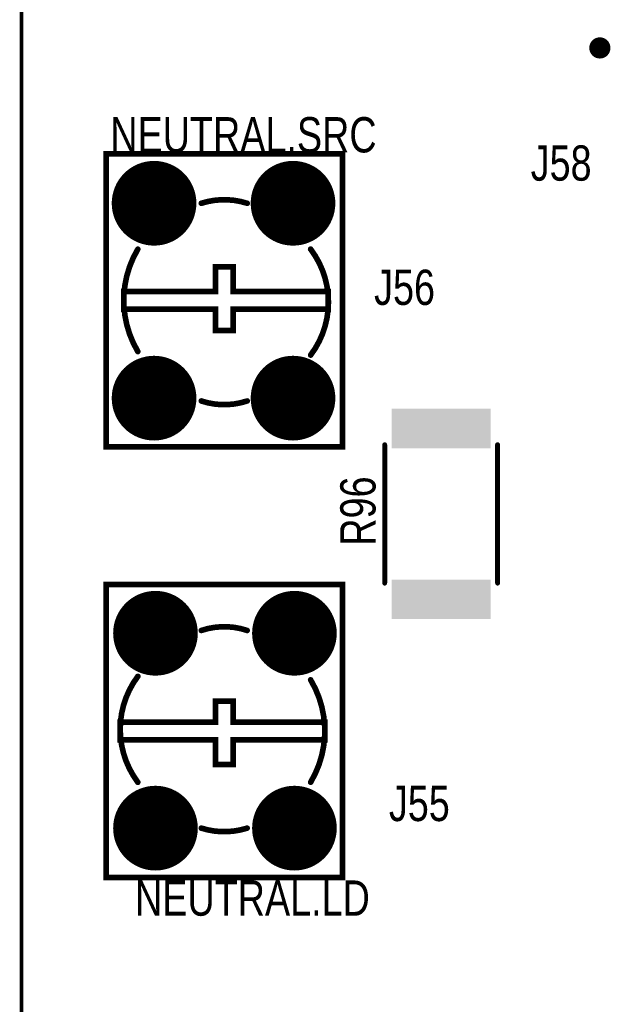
# Model space of a CAD drawing. Extents: x 0.61 to 3.61, y 0.19 to 4.26.
# Tile 2 of 16: x 0.61 to 1.45, y 2 to 3.39. Entities that reach past the tile are written whole.
import ezdxf

# ---------------------------------------------------------------- set-up
doc = ezdxf.new("R2010")
doc.units = 0

msp = doc.modelspace()

# ---------------------------------------------------------------- linework, layer by layer
at = {"const_width": 0.005}
msp.add_lwpolyline([(2.562, 4.258), (3.612, 4.258), (3.612, 1.258), (0.612, 1.258), (0.612, 4.258), (2.562, 4.258)], close=True, dxfattribs=at)
at = {"layer": 'SMT', "const_width": 0.06}
for points in [[(0.77, 3.133, 1), (0.83, 3.133, 1)], [(0.967, 3.133, 1), (1.027, 3.133, 1)], [(0.77, 2.857, 1), (0.83, 2.857, 1)], [(0.967, 2.857, 1), (1.027, 2.857, 1)], [(0.772, 2.524, 1), (0.832, 2.524, 1)], [(0.969, 2.524, 1), (1.029, 2.524, 1)], [(0.772, 2.248, 1), (0.832, 2.248, 1)], [(0.969, 2.248, 1), (1.029, 2.248, 1)]]:
    msp.add_lwpolyline(points, format="xyb", close=True, dxfattribs=at)
at = {"layer": 'SMT'}
for points in [[(1.137, 2.786), (1.277, 2.786), (1.137, 2.842), (1.277, 2.842)], [(1.137, 2.544), (1.277, 2.544), (1.137, 2.6), (1.277, 2.6)]]:
    msp.add_solid(points, dxfattribs=at)
at = {"layer": 'SST'}
for points, const_width in [([(1.437, 3.353, 1), (1.427, 3.353)], 0.02), ([(1.427, 3.353, 1), (1.437, 3.353)], 0.02), ([(0.932, 3.133, 0.15546), (0.867, 3.133)], 0.008), ([(0.777, 3.068, 0.274705), (0.777, 2.923)], 0.008), ([(1.022, 3.068, -0.336019), (1.022, 2.918)], 0.008), ([(0.932, 2.853, -0.161488), (0.867, 2.853)], 0.008), ([(0.867, 2.528, -0.163067), (0.932, 2.528)], 0.008), ([(0.777, 2.313, -0.333333), (0.777, 2.463)], 0.008), ([(1.022, 2.313, 0.276654), (1.022, 2.458)], 0.008), ([(0.867, 2.248, 0.154021), (0.932, 2.248)], 0.008)]:
    msp.add_lwpolyline(points, format="xyb", dxfattribs=dict(at, const_width=const_width))
for points, const_width in [([(1.422, 3.353, 1), (1.432, 3.353, 1)], 0.01), ([(1.422, 3.353, 1), (1.432, 3.353, 1)], 0.01), ([(1.432, 3.353, 1), (1.442, 3.353, 1)], 0.01), ([(1.432, 3.353, 1), (1.442, 3.353, 1)], 0.01), ([(0.73, 3.203, 1), (0.734, 3.203, 1)], 0.004), ([(1.065, 3.203, 1), (1.069, 3.203, 1)], 0.004), ([(0.865, 3.133, 1), (0.869, 3.133, 1)], 0.004), ([(0.93, 3.133, 1), (0.934, 3.133, 1)], 0.004), ([(0.775, 3.068, 1), (0.779, 3.068, 1)], 0.004), ([(1.02, 3.068, 1), (1.024, 3.068, 1)], 0.004), ([(0.885, 3.043, 1), (0.889, 3.043, 1)], 0.004), ([(0.91, 3.043, 1), (0.914, 3.043, 1)], 0.004), ([(0.755, 3.008, 1), (0.759, 3.008, 1)], 0.004), ([(0.885, 3.008, 1), (0.889, 3.008, 1)], 0.004), ([(0.91, 3.008, 1), (0.914, 3.008, 1)], 0.004), ([(1.045, 3.008, 1), (1.049, 3.008, 1)], 0.004), ([(0.755, 2.983, 1), (0.759, 2.983, 1)], 0.004), ([(0.885, 2.983, 1), (0.889, 2.983, 1)], 0.004), ([(0.91, 2.983, 1), (0.914, 2.983, 1)], 0.004), ([(0.91, 2.983, 1), (0.914, 2.983, 1)], 0.004), ([(1.045, 2.983, 1), (1.049, 2.983, 1)], 0.004), ([(0.885, 2.953, 1), (0.889, 2.953, 1)], 0.004), ([(0.91, 2.953, 1), (0.914, 2.953, 1)], 0.004), ([(0.775, 2.923, 1), (0.779, 2.923, 1)], 0.004), ([(1.02, 2.918, 1), (1.024, 2.918, 1)], 0.004), ([(0.865, 2.853, 1), (0.869, 2.853, 1)], 0.004), ([(0.93, 2.853, 1), (0.934, 2.853, 1)], 0.004), ([(0.73, 2.788, 1), (0.734, 2.788, 1)], 0.004), ([(1.065, 2.788, 1), (1.069, 2.788, 1)], 0.004), ([(1.065, 2.788, 1), (1.069, 2.788, 1)], 0.004), ([(1.1253, 2.791, 1), (1.1287, 2.791, 1)], 0.0035), ([(1.2853, 2.791, 1), (1.2887, 2.791, 1)], 0.0035), ([(0.73, 2.593, 1), (0.734, 2.593, 1)], 0.004), ([(0.73, 2.593, 1), (0.734, 2.593, 1)], 0.004), ([(1.065, 2.593, 1), (1.069, 2.593, 1)], 0.004), ([(1.1253, 2.595, 1), (1.1287, 2.595, 1)], 0.0035), ([(1.2853, 2.595, 1), (1.2887, 2.595, 1)], 0.0035), ([(0.865, 2.528, 1), (0.869, 2.528, 1)], 0.004), ([(0.93, 2.528, 1), (0.934, 2.528, 1)], 0.004), ([(0.775, 2.463, 1), (0.779, 2.463, 1)], 0.004), ([(1.02, 2.458, 1), (1.024, 2.458, 1)], 0.004), ([(0.885, 2.428, 1), (0.889, 2.428, 1)], 0.004), ([(0.91, 2.428, 1), (0.914, 2.428, 1)], 0.004), ([(0.75, 2.398, 1), (0.754, 2.398, 1)], 0.004), ([(0.885, 2.398, 1), (0.889, 2.398, 1)], 0.004), ([(0.885, 2.398, 1), (0.889, 2.398, 1)], 0.004), ([(0.91, 2.398, 1), (0.914, 2.398, 1)], 0.004), ([(1.04, 2.398, 1), (1.044, 2.398, 1)], 0.004), ([(0.75, 2.373, 1), (0.754, 2.373, 1)], 0.004), ([(0.885, 2.373, 1), (0.889, 2.373, 1)], 0.004), ([(0.91, 2.373, 1), (0.914, 2.373, 1)], 0.004), ([(1.04, 2.373, 1), (1.044, 2.373, 1)], 0.004), ([(0.885, 2.338, 1), (0.889, 2.338, 1)], 0.004), ([(0.91, 2.338, 1), (0.914, 2.338, 1)], 0.004), ([(0.775, 2.313, 1), (0.779, 2.313, 1)], 0.004), ([(1.02, 2.313, 1), (1.024, 2.313, 1)], 0.004), ([(0.865, 2.248, 1), (0.869, 2.248, 1)], 0.004), ([(0.93, 2.248, 1), (0.934, 2.248, 1)], 0.004), ([(0.73, 2.178, 1), (0.734, 2.178, 1)], 0.004), ([(1.065, 2.178, 1), (1.069, 2.178, 1)], 0.004)]:
    msp.add_lwpolyline(points, format="xyb", close=True, dxfattribs=dict(at, const_width=const_width))
at = {"layer": 'SST', "const_width": 0.008}
for points in [[(1.067, 2.788), (0.732, 2.788), (0.732, 3.203), (1.067, 3.203), (1.067, 2.788)], [(0.912, 2.983), (0.912, 2.953), (0.887, 2.953), (0.887, 2.983), (0.757, 2.983), (0.757, 3.008), (0.887, 3.008), (0.887, 3.043), (0.912, 3.043), (0.912, 3.008), (1.047, 3.008), (1.047, 2.983), (0.912, 2.983)], [(0.732, 2.593), (1.067, 2.593), (1.067, 2.178), (0.732, 2.178), (0.732, 2.593)], [(0.887, 2.398), (0.887, 2.428), (0.912, 2.428), (0.912, 2.398), (1.042, 2.398), (1.042, 2.373), (0.912, 2.373), (0.912, 2.338), (0.887, 2.338), (0.887, 2.373), (0.752, 2.373), (0.752, 2.398), (0.887, 2.398)]]:
    msp.add_lwpolyline(points, close=True, dxfattribs=at)
at = {"layer": 'SST', "const_width": 0.007}
for points in [[(1.127, 2.791), (1.127, 2.595)], [(1.287, 2.791), (1.287, 2.595)]]:
    msp.add_lwpolyline(points, dxfattribs=at)

# ---------------------------------------------------------------- texts
at = {"layer": 'SST', "width": 0.8}
for s, p in [('NEUTRAL.SRC', (0.738, 3.205)), ('J55', (1.133, 2.258)), ('NEUTRAL.LD', (0.773, 2.124))]:
    msp.add_text(s, height=0.05, dxfattribs=at).set_placement(p)
for s, rotation, p in [('J58', 360, (1.334, 3.165)), ('J56', 360, (1.112, 2.989)), ('R96', 90, (1.114, 2.648))]:
    msp.add_text(s, height=0.05, rotation=rotation, dxfattribs=at).set_placement(p)

doc.saveas('drawing.dxf')
